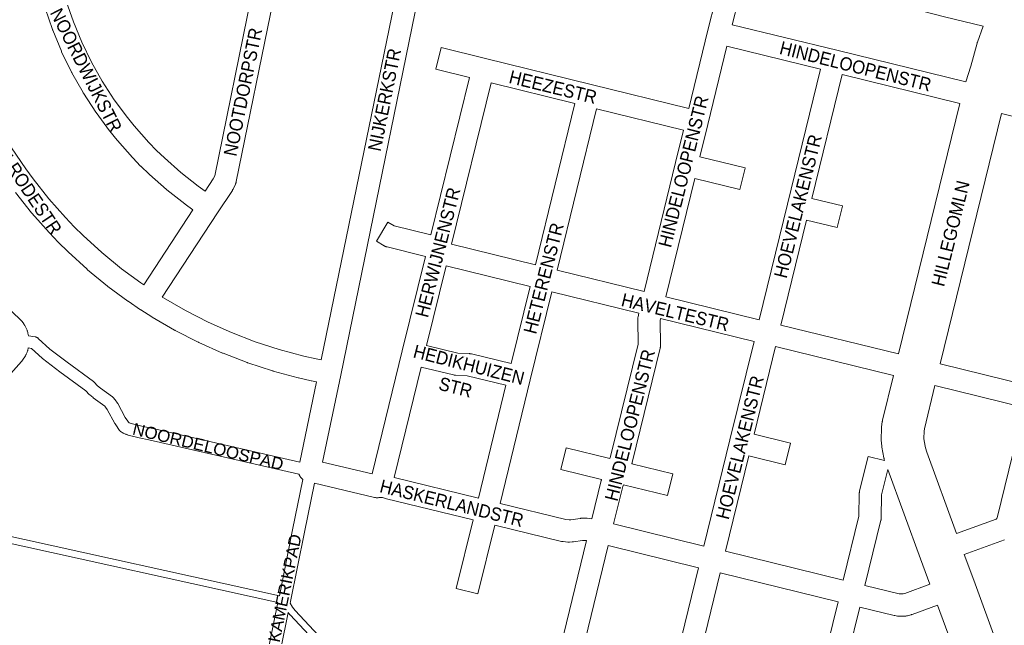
# Model space of a CAD drawing. Header units: metres. Extents: x 123819 to 142731, y 393440 to 405763.
# Tile 50 of 256: x 127743 to 128318, y 399299 to 399653. Entities that reach past the tile are written whole.
import ezdxf
from ezdxf.enums import TextEntityAlignment as Align

# ---------------------------------------------------------------- set-up
doc = ezdxf.new("R2010")
doc.units = ezdxf.units.M
doc.header["$MEASUREMENT"] = 0
for name, color, linetype, lineweight in [('gs-anno-wegen algemeen tekst', 7, 'Continuous', 0), ('gs-knt-fietspaden', 7, 'Continuous', 0), ('gs-knt-paden', 7, 'Continuous', 0), ('gs-knt-wegen algemeen', 7, 'Continuous', 0)]:
    doc.layers.add(name, color=color, linetype=linetype, lineweight=lineweight)
doc.styles.add('Style-Arial', font='arial.ttf')

msp = doc.modelspace()

# ---------------------------------------------------------------- linework, layer by layer
at = {"layer": 'gs-knt-fietspaden', "color": 7, "linetype": 'Continuous', "flags": 128}
for points in [[(128305.3, 399648.83), (128282.77, 399654.35), (128282.74, 399654.36), (128247.79, 399663.32), (128247.56, 399663.38), (128116.54, 399696.22), (128116.52, 399696.22), (128092.4, 399702.41), (128067.72, 399708.52), (128064.98, 399709.2), (128062.4, 399709.84), (128062.4, 399709.84), (128057.09, 399711.16), (128051.02, 399712.66), (128051, 399712.67), (128046.35, 399713.86), (128012.13, 399722.45), (128012.12, 399722.45), (127993.3, 399727.24), (127987.69, 399728.43)], [(127747.71, 399468.06), (127751.64, 399467.43), (127751.8, 399467.4), (127751.97, 399467.36), (127752.13, 399467.31), (127752.3, 399467.26), (127752.45, 399467.19), (127752.61, 399467.12), (127752.76, 399467.05), (127752.91, 399466.96), (127753.05, 399466.87), (127753.19, 399466.77), (127753.33, 399466.66), (127753.45, 399466.55), (127760.28, 399460.29), (127770.32, 399452.69), (127785.63, 399441.38), (127785.71, 399441.32), (127785.77, 399441.27), (127785.84, 399441.21), (127785.9, 399441.16), (127785.97, 399441.09), (127786.02, 399441.04), (127786.09, 399440.97), (127788.13, 399438.82), (127789.81, 399437.44), (127796.76, 399432.4), (127796.89, 399432.3), (127797.02, 399432.19), (127797.14, 399432.08), (127797.26, 399431.96), (127797.37, 399431.84), (127798.21, 399430.85), (127798.29, 399430.75), (127798.37, 399430.65), (127798.44, 399430.55), (127799.66, 399428.76), (127799.75, 399428.62), (127799.83, 399428.47), (127804.29, 399420.33), (127805.68, 399418.14), (127806.1, 399417.59), (127806.6, 399417.28), (127807.13, 399417.04), (127807.72, 399416.84), (127810.13, 399416.19), (127813.97, 399415.27), (127819.48, 399414.06), (127819.5, 399414.06), (127906.19, 399394.3)], [(127905.69, 399387.21), (127817.96, 399407.21), (127812.44, 399408.42), (127812.37, 399408.44), (127808.45, 399409.38), (127808.37, 399409.4), (127805.8, 399410.08), (127805.69, 399410.12), (127805.58, 399410.15), (127804.7, 399410.45), (127804.58, 399410.49), (127804.47, 399410.54), (127804.35, 399410.59), (127803.47, 399411), (127803.34, 399411.06), (127803.21, 399411.12), (127803.09, 399411.2), (127801.88, 399411.95), (127801.75, 399412.03), (127801.62, 399412.12), (127801.5, 399412.22), (127801.38, 399412.32), (127801.26, 399412.43), (127801.15, 399412.54), (127801.05, 399412.66), (127800.95, 399412.78), (127800.03, 399413.96), (127799.96, 399414.06), (127799.89, 399414.15), (127799.83, 399414.25), (127798.3, 399416.68), (127798.24, 399416.77), (127798.19, 399416.86), (127793.76, 399424.95), (127792.75, 399426.44), (127792.3, 399426.96), (127785.6, 399431.82), (127785.52, 399431.88), (127785.43, 399431.95), (127783.51, 399433.53), (127783.4, 399433.62), (127783.29, 399433.72), (127783.19, 399433.83), (127781.21, 399435.91), (127766.14, 399447.06), (127766.1, 399447.08), (127755.92, 399454.79), (127755.79, 399454.9), (127755.66, 399455.01), (127749.49, 399460.66), (127747.64, 399460.96)], [(127894.25, 399316.15), (127902.01, 399354.76), (127907.95, 399384.18)], [(127914.68, 399382.03), (127908.89, 399353.38), (127900.72, 399312.73), (127900.72, 399312.72)], [(127881.76, 399254.35), (127883.88, 399265.35), (127883.89, 399265.39), (127893.45, 399312.21)], [(127900.72, 399312.72), (127900.55, 399311.91)], [(127900.72, 399312.72), (127900.71, 399312.71)], [(127900.72, 399312.72), (127900.72, 399312.72)], [(127900.72, 399312.72), (127900.72, 399312.72)], [(127899.41, 399306.32), (127890.77, 399264.01), (127890.77, 399264.01), (127890.77, 399264.01)]]:
    msp.add_lwpolyline(points, dxfattribs=at)
at = {"layer": 'gs-knt-paden', "color": 7, "linetype": 'Continuous', "flags": 128}
for points in [[(127418.06, 399420.94), (127426.52, 399419.08), (127541.86, 399393.73), (127691.53, 399361.05), (127727.11, 399353.1), (127727.18, 399353.08), (127727.21, 399353.07), (127727.28, 399353.05), (127728.52, 399352.66), (127894.25, 399316.15)], [(127893.45, 399312.21), (127727.57, 399348.75), (127727.49, 399348.77), (127727.4, 399348.8), (127726.15, 399349.19), (127690.67, 399357.13), (127541, 399389.81), (127425.66, 399415.15), (127422.29, 399415.89), (127420.53, 399416.28), (127419.68, 399416.47)], [(127900.55, 399311.91), (127901.98, 399309.56), (127903.5, 399307.61), (128161.45, 399031.28)], [(128272.56, 398897.66), (128275.29, 398903.6), (128188.15, 398996.42), (128188.14, 398996.43), (128158.51, 399028.54), (127900.5, 399304.94), (127900.44, 399305), (127900.38, 399305.07), (127899.41, 399306.32)]]:
    msp.add_lwpolyline(points, dxfattribs=at)
at = {"layer": 'gs-knt-wegen algemeen', "color": 7, "linetype": 'Continuous', "flags": 128}
for points in [[(127918.62, 399453.94), (127974.44, 399726.21), (127974.52, 399727.67)], [(127987.57, 399727.73), (127987.4, 399724.96), (127987.38, 399724.66), (127987.34, 399724.35), (127987.28, 399724.05), (127930.08, 399445), (127930.07, 399444.98), (127919.48, 399394.27)], [(127694.74, 399717.92), (127694.75, 399717.38), (127695.1, 399710.05), (127696.4, 399695.31), (127698.47, 399680.69), (127701.3, 399666.21), (127704.91, 399651.9), (127709.26, 399637.8), (127714.41, 399623.81), (127720.25, 399610.22), (127723.4, 399603.64), (127730.3, 399590.56), (127737.87, 399577.89), (127746.12, 399565.61), (127750.42, 399559.73), (127759.62, 399548.14), (127769.43, 399537.05), (127774.5, 399531.76), (127779.71, 399526.6), (127790.63, 399516.61), (127802.03, 399507.24), (127813.33, 399498.9), (127815.01, 399497.77)], [(127761.85, 399699.73), (127762.52, 399694.86), (127764.85, 399682.16), (127767.95, 399669.64), (127769.75, 399663.56), (127773.97, 399651.37), (127778.89, 399639.49), (127784.53, 399627.94), (127790.85, 399616.74), (127797.84, 399605.95), (127805.49, 399595.56), (127809.47, 399590.64), (127818.06, 399580.94), (127822.51, 399576.36), (127827.09, 399571.92), (127836.75, 399563.37), (127846.88, 399555.44), (127850.95, 399552.61)], [(127850.95, 399552.61), (127855.67, 399559.8), (127856.51, 399561.52), (127877.84, 399666.02), (127877.88, 399666.36), (127877.9, 399666.98)], [(127890.63, 399663.62), (127869.1, 399558.11), (127869.04, 399557.84), (127868.97, 399557.58), (127868.89, 399557.32), (127868.79, 399557.06), (127868.69, 399556.81), (127868.58, 399556.56), (127867.19, 399553.73), (127867.07, 399553.48), (127866.93, 399553.24), (127866.79, 399553.01), (127858.18, 399539.88), (127825.9, 399490.64)], [(127843.81, 399541.71), (127839.3, 399544.85), (127839.15, 399544.96), (127839, 399545.07), (127828.57, 399553.24), (127828.42, 399553.36), (127828.27, 399553.49), (127818.35, 399562.27), (127818.13, 399562.47), (127813.37, 399567.09), (127813.23, 399567.22), (127808.62, 399571.98), (127808.42, 399572.19), (127799.63, 399582.11), (127799.44, 399582.33), (127795.27, 399587.49), (127795.09, 399587.72), (127787.24, 399598.39), (127787.12, 399598.55), (127787.01, 399598.71), (127779.81, 399609.83), (127779.71, 399610), (127779.61, 399610.17), (127773.09, 399621.71), (127773, 399621.88), (127772.91, 399622.05), (127767.1, 399633.96), (127767.02, 399634.14), (127766.94, 399634.32), (127761.87, 399646.56), (127761.79, 399646.74), (127761.73, 399646.93), (127757.4, 399659.45)], [(128158.72, 399649.79), (128219.72, 399634.82), (128295.16, 399616.3)], [(128295.16, 399616.3), (128298.07, 399625.62), (128301.75, 399639.05), (128301.83, 399639.31), (128301.92, 399639.56), (128305.3, 399648.83)], [(128174.52, 399477.44), (128191.05, 399545.02), (128210.3, 399623.73)], [(128291.68, 399603.75), (128222.94, 399620.62)], [(127982.64, 399527.07), (128005.24, 399618.95)], [(128017.89, 399615.84), (127994.69, 399521.55)], [(128066.87, 399603.8), (128017.89, 399615.84)], [(128043.8, 399509.5), (128066.87, 399603.8)], [(128255.89, 399457.49), (128291.68, 399603.75)], [(128079.52, 399600.7), (128056.44, 399506.4)], [(128130.28, 399588.22), (128079.52, 399600.7)], [(128315.87, 399597.82), (128280.07, 399451.58)], [(128368.03, 399585.07), (128315.87, 399597.82)], [(128107.32, 399493.92), (128125.68, 399569.34), (128130.28, 399588.22)], [(127915.98, 399441.19), (127913.1, 399441.75), (127912.92, 399441.79), (127905.52, 399443.47), (127905.27, 399443.53), (127890.61, 399447.46), (127890.45, 399447.51), (127890.28, 399447.56), (127875.86, 399452.26), (127875.7, 399452.31), (127875.54, 399452.37), (127861.38, 399457.82), (127861.22, 399457.89), (127861.06, 399457.95), (127847.21, 399464.14), (127847.05, 399464.22), (127846.9, 399464.29), (127833.39, 399471.2), (127833.24, 399471.29), (127833.09, 399471.37), (127819.97, 399478.98), (127819.75, 399479.12), (127813.35, 399483.18), (127813.19, 399483.28), (127805.93, 399488.18), (127805.7, 399488.34), (127794.16, 399496.87), (127794.03, 399496.97), (127793.89, 399497.08), (127782.23, 399506.66), (127782.1, 399506.77), (127781.97, 399506.89), (127770.83, 399517.08), (127770.64, 399517.25), (127765.28, 399522.57), (127765.15, 399522.69), (127759.93, 399528.14), (127759.76, 399528.33), (127749.76, 399539.64), (127749.64, 399539.77), (127749.53, 399539.91), (127740.15, 399551.73)], [(127815.01, 399497.77), (127843.81, 399541.71)], [(127994.69, 399521.55), (127994.75, 399521.53), (128043.8, 399509.5)], [(127948.43, 399387.35), (127966.01, 399459.21), (127979.54, 399514.43)], [(127991.59, 399508.9), (127980.2, 399462.43)], [(128040.71, 399496.86), (127991.59, 399508.9)], [(128056.44, 399506.4), (128107.32, 399493.92)], [(128029.68, 399451.79), (128040.71, 399496.86)], [(128053.35, 399493.75), (128040.78, 399442.38)], [(128104.24, 399481.27), (128053.35, 399493.75)], [(127825.9, 399490.64), (127826.62, 399490.18), (127839.48, 399482.72), (127852.68, 399475.96), (127866.22, 399469.91), (127880.05, 399464.58), (127894.15, 399459.99), (127908.52, 399456.14), (127915.7, 399454.51), (127918.62, 399453.94)], [(128119.97, 399490.82), (128174.52, 399477.44)], [(127733.29, 399486.75), (127743.3, 399477.15), (127743.5, 399476.96), (127743.68, 399476.76), (127743.85, 399476.56), (127744.02, 399476.34), (127744.93, 399475.12), (127745.12, 399474.86), (127745.29, 399474.59), (127745.44, 399474.31), (127745.59, 399474.03), (127746.9, 399471.28), (127747.01, 399471.02), (127747.12, 399470.75), (127747.21, 399470.48), (127747.29, 399470.21), (127747.36, 399469.93), (127747.42, 399469.66), (127747.71, 399468.06)], [(128116.89, 399478.17), (128116.56, 399476.81), (128116.82, 399462.55), (128116.82, 399462.27), (128116.81, 399461.98), (128116.78, 399461.71), (128116.75, 399461.43), (128116.7, 399461.15), (128116.64, 399460.88), (128116.64, 399460.88), (128116.63, 399460.87)], [(128171.43, 399464.79), (128116.89, 399478.17)], [(128187.16, 399474.34), (128255.89, 399457.49)], [(127747.64, 399460.96), (127747.29, 399459.52), (127747.22, 399459.25), (127747.13, 399458.98), (127747.04, 399458.71), (127746.93, 399458.46), (127746.42, 399457.29), (127746.31, 399457.05), (127746.19, 399456.82), (127746.06, 399456.59), (127745.93, 399456.36), (127744.27, 399453.81), (127744.13, 399453.6), (127743.99, 399453.4), (127743.83, 399453.21), (127743.67, 399453.02), (127732.71, 399440.68)], [(127980.2, 399462.43), (127998.46, 399457.93), (128005.27, 399457.6), (128005.57, 399457.57), (128005.88, 399457.54), (128006.18, 399457.48), (128006.48, 399457.42), (128029.68, 399451.79)], [(128142.18, 399345.22), (128157.37, 399407.3), (128171.43, 399464.79)], [(128252.81, 399444.84), (128184.07, 399461.69)], [(127977.11, 399449.78), (127961.3, 399385.17)], [(128026.59, 399439.14), (128004.01, 399444.62), (127997.19, 399444.96), (127996.88, 399444.98), (127996.57, 399445.02), (127996.26, 399445.07), (127995.95, 399445.14), (127977.11, 399449.78)], [(128280.07, 399451.58), (128332.3, 399438.83)], [(128040.78, 399442.38), (128023.13, 399370.07)], [(128247.71, 399395.24), (128247.46, 399396.02), (128247.39, 399396.26), (128247.33, 399396.51), (128247.28, 399396.76), (128246.1, 399402.89), (128246.06, 399403.12), (128246.03, 399403.35), (128246.01, 399403.58), (128245.72, 399407), (128245.71, 399407.24), (128245.7, 399407.47), (128245.7, 399407.7), (128245.86, 399413.92), (128245.87, 399414.15), (128245.89, 399414.39), (128245.91, 399414.62), (128246.37, 399418.01), (128246.4, 399418.23), (128246.44, 399418.46), (128246.49, 399418.68), (128252.81, 399444.84)], [(127906.19, 399394.3), (127915.98, 399441.19)], [(128010.48, 399373.15), (128026.59, 399439.14)], [(128277, 399438.93), (128270.92, 399413.77), (128270.73, 399412.31), (128270.62, 399408.06), (128270.74, 399406.62), (128271.53, 399402.51), (128272.28, 399400.11), (128289.76, 399352.49)], [(128329.21, 399426.18), (128277, 399438.93)], [(128289.76, 399352.49), (128312.91, 399360.97), (128313.1, 399361.05), (128313.25, 399361.23), (128313.48, 399361.77), (128329.21, 399426.18)], [(127919.48, 399394.27), (127948.43, 399387.35)], [(127907.95, 399384.18), (127907.9, 399384.22), (127907.77, 399384.32), (127907.65, 399384.41), (127907.53, 399384.52), (127907.41, 399384.62), (127907.29, 399384.73), (127907.18, 399384.84), (127907.07, 399384.96), (127906.97, 399385.07), (127906.86, 399385.2), (127906.76, 399385.31), (127906.66, 399385.44), (127906.57, 399385.57), (127906.47, 399385.7), (127906.39, 399385.83), (127906.3, 399385.96), (127906.22, 399386.09), (127906.14, 399386.24), (127906.06, 399386.37), (127905.99, 399386.52), (127905.92, 399386.66), (127905.85, 399386.8), (127905.79, 399386.95), (127905.73, 399387.1), (127905.69, 399387.21)], [(127961.3, 399385.17), (128010.48, 399373.15)], [(128249.53, 399389.84), (128245.91, 399375.06), (128245.74, 399361.76), (128245.73, 399361.47), (128245.7, 399361.17), (128245.67, 399360.88), (128245.62, 399360.59), (128245.55, 399360.3), (128245.55, 399360.3), (128245.55, 399360.29), (128236.24, 399322.24)], [(128274.1, 399322.89), (128268.63, 399337.8), (128249.53, 399389.84)], [(128007.39, 399360.5), (127956.88, 399372.84), (127954.43, 399373.66), (127952.26, 399373.49), (127951.96, 399373.46), (127951.66, 399373.44), (127951.36, 399373.44), (127951.06, 399373.44), (127950.76, 399373.47), (127950.46, 399373.5), (127950.17, 399373.55), (127949.87, 399373.61), (127914.68, 399382.03)], [(128023.13, 399370.07), (128061.56, 399360.72), (128063.49, 399360.56), (128064.47, 399360.59), (128069.88, 399361.37), (128070.13, 399361.4), (128070.39, 399361.42), (128070.65, 399361.43), (128073.05, 399361.49), (128073.3, 399361.49), (128073.55, 399361.48), (128073.79, 399361.47), (128074.04, 399361.44), (128076.74, 399361.09)], [(128073.63, 399348.36), (128072.86, 399348.46), (128071.34, 399348.43), (128065.98, 399347.66), (128065.76, 399347.63), (128065.53, 399347.61), (128065.31, 399347.6), (128063.59, 399347.53), (128063.32, 399347.53), (128063.05, 399347.53), (128062.78, 399347.55), (128059.95, 399347.79), (128059.7, 399347.82), (128059.45, 399347.85), (128059.21, 399347.9), (128058.97, 399347.95), (128020.04, 399357.42)], [(128089.42, 399358.1), (128142.18, 399345.22)], [(128139.09, 399332.57), (128086.32, 399345.45)], [(128317.65, 399348.84), (128294.25, 399340.26)], [(128154.83, 399342.13), (128223.59, 399325.33)], [(128294.25, 399340.26), (128299.72, 399325.35)], [(128151.74, 399329.48), (128131.62, 399247.13), (128131.62, 399247.12)], [(128220.49, 399312.69), (128151.74, 399329.48)], [(128236.24, 399322.24), (128256.19, 399317.37), (128256.2, 399317.37), (128256.2, 399317.37)], [(128256.2, 399317.37), (128256.84, 399317.25), (128258.47, 399317.29), (128259.6, 399317.59), (128274.1, 399322.89)], [(128299.72, 399325.35), (128313.66, 399287.39)], [(128198.59, 399223.27), (128220.49, 399312.69)], [(128233.14, 399309.6), (128212.8, 399226.55), (128213.97, 399226.28), (128213.97, 399226.28), (128213.97, 399226.28)], [(128278.59, 399310.67), (128263.78, 399305.25), (128263.48, 399305.15), (128263.18, 399305.06), (128261.01, 399304.5), (128260.72, 399304.43), (128260.43, 399304.38), (128260.13, 399304.34), (128259.83, 399304.31), (128259.53, 399304.3), (128256.51, 399304.22), (128256.25, 399304.22), (128255.99, 399304.23), (128255.74, 399304.25), (128255.48, 399304.28), (128255.23, 399304.32), (128253.74, 399304.58), (128253.52, 399304.62), (128253.32, 399304.67), (128233.14, 399309.6)], [(128298.58, 399256.23), (128292.53, 399272.7), (128278.59, 399310.67)]]:
    msp.add_lwpolyline(points, dxfattribs=at)
for points in [[(128133.36, 399600.87), (128144.49, 399646.57), (128144.5, 399646.62), (128153.39, 399681.9, -0.384699), (128153.4, 399681.91), (128166, 399678.73, -0.367884), (128166.01, 399678.72), (128158.72, 399649.79)], [(128005.24, 399618.95), (127985.64, 399623.76, -0.368152), (127985.63, 399623.78), (127988.73, 399636.4, -0.384761), (127988.74, 399636.41), (128014.67, 399630.04), (128076.29, 399614.89), (128133.36, 399600.87)], [(128210.3, 399623.73), (128155.59, 399637.16), (128144.47, 399591.45), (128139.87, 399572.57), (128166.31, 399566.08, -0.36815), (128166.31, 399566.06), (128163.21, 399553.44, -0.384761), (128163.2, 399553.43), (128136.79, 399559.92), (128119.97, 399490.82)], [(128222.94, 399620.62), (128205.24, 399548.25), (128223.03, 399543.88), (128223.03, 399543.87, -0.399806), (128223.04, 399543.86), (128223.04, 399543.86)], [(128223.04, 399543.86), (128219.94, 399531.24, -0.384763), (128219.93, 399531.23), (128202.15, 399535.6), (128187.16, 399474.34)], [(127979.54, 399514.43), (127957.18, 399519.92), (127956.91, 399520), (127956.64, 399520.08), (127956.38, 399520.17), (127956.13, 399520.28), (127955.88, 399520.4), (127955.63, 399520.52), (127955.39, 399520.66), (127950.91, 399523.34, -0.385769), (127950.91, 399523.35), (127957.58, 399534.51, -0.361464), (127957.59, 399534.51), (127961.23, 399532.33), (127982.64, 399527.07)], [(128076.74, 399361.09), (128082.24, 399383.48), (128082.32, 399383.76), (128082.41, 399384.04), (128082.43, 399384.09), (128058.7, 399389.89, -0.368218), (128058.7, 399389.9), (128061.78, 399402.53, -0.384777), (128061.79, 399402.53), (128087.25, 399396.32), (128087.72, 399397.51), (128103.79, 399463.15), (128103.52, 399477.41), (128103.52, 399477.69), (128103.54, 399477.97), (128103.56, 399478.25), (128103.6, 399478.52), (128103.65, 399478.8), (128103.71, 399479.07), (128104.24, 399481.27)], [(128116.63, 399460.87), (128100.26, 399393.98), (128100.19, 399393.7), (128100.1, 399393.42), (128100.02, 399393.2), (128124.05, 399387.33, -0.368218), (128124.06, 399387.32), (128120.97, 399374.69, -0.384779), (128120.96, 399374.68), (128095.19, 399380.98), (128094.78, 399379.94), (128089.42, 399358.1)], [(128184.07, 399461.69), (128171.56, 399410.53), (128192.78, 399405.33, -0.368178), (128192.78, 399405.32), (128189.69, 399392.69, -0.384768), (128189.68, 399392.68), (128168.47, 399397.88), (128154.83, 399342.13)], [(128223.59, 399325.33), (128232.73, 399362.67), (128232.9, 399375.97), (128232.91, 399376.26), (128232.94, 399376.56), (128232.97, 399376.85), (128233.02, 399377.14), (128233.09, 399377.43), (128238.03, 399397.6, -0.384771), (128238.04, 399397.61), (128247.71, 399395.24)], [(128020.04, 399357.42), (128010.18, 399317.25, -0.384764), (128010.16, 399317.24), (127997.54, 399320.34, -0.36816), (127997.53, 399320.35), (128007.39, 399360.5)], [(128086.32, 399345.45), (128071.28, 399283.74, -0.384783), (128071.27, 399283.73), (128058.64, 399286.81, -0.36824), (128058.63, 399286.82), (128073.63, 399348.36)], [(128131.62, 399247.12), (128131.61, 399247.12), (128118.98, 399250.21, -0.368214), (128118.98, 399250.22), (128139.09, 399332.57)]]:
    msp.add_lwpolyline(points, format="xyb", dxfattribs=at)

# ---------------------------------------------------------------- texts
at = {"layer": 'gs-anno-wegen algemeen tekst', "color": 7, "style": 'Style-Arial', "width": 0.909091}
for s, rotation, p in [('NOORDWIJKSTR', 296.83885, (127781.4, 399623.19)), ('NOOTDORPSTR', 78.46613, (127872.97, 399610.48)), ('HINDELOOPENSTR', 345.88314, (128230.73, 399625.48)), ('NIJKERKSTR', 78.56468, (127955.64, 399605.92)), ('HEEZESTR', 346.22505, (128054.06, 399613.36)), ('HINDELOOPENSTR', 75.88314, (128130.22, 399564.05)), ('NISTELRODESTR', 303.84456, (127741.68, 399562.39)), ('HOEVELAKENSTR', 76.02489, (128197.08, 399543.73)), ('HERWIJNENSTR', 75.76506, (127986.82, 399516.78)), ('HILLEGOMLN', 76.14306, (128286.2, 399527.84)), ('HETERENSTR', 75.7359, (128048.57, 399501.63)), ('HAVELTESTR', 346.45572, (128125.45, 399481.83)), ('HINDELOOPENSTR', 75.88314, (128098.96, 399415.83)), ('HOEVELAKENSTR', 76.02489, (128163.21, 399402.81)), ('HASKERLANDSTR', 346.17915, (127994.94, 399370.24))]:
    msp.add_text(s, height=7.7, rotation=rotation, dxfattribs=at).set_placement(p, align=Align.MIDDLE_CENTER)
at = {"layer": 'gs-anno-wegen algemeen tekst', "color": 7, "linetype": 'Continuous', "style": 'Style-Arial', "width": 0.909091}
for s, p in [('HEDIKHUIZEN', (128004.95, 399451.09)), ('STR', (127997.14, 399437.98))]:
    msp.add_text(s, height=7.7, rotation=345.7299, dxfattribs=at).set_placement(p, align=Align.MIDDLE_CENTER)
at = {"layer": 'gs-anno-wegen algemeen tekst', "color": 7, "style": 'Style-Arial'}
for s, rotation, p in [('NOORDELOOSPAD', 346.47227, (127852.65, 399403.32)), ('KAMERIKPAD', 78.37559, (127897.41, 399320.61))]:
    msp.add_text(s, height=7, rotation=rotation, dxfattribs=at).set_placement(p, align=Align.MIDDLE_CENTER)

doc.saveas('drawing.dxf')
